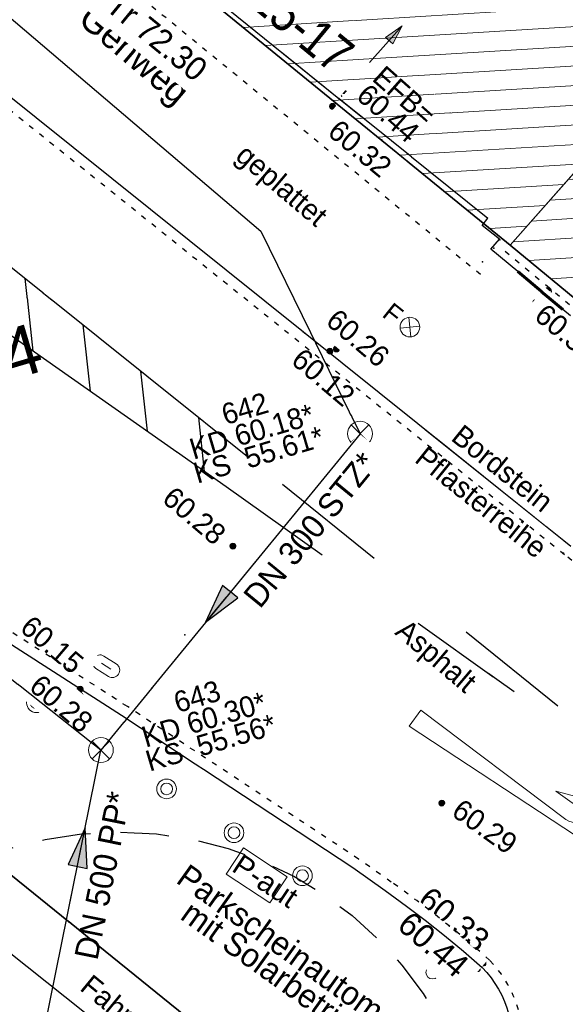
# Model space of a CAD drawing. Header units: metres. Extents: x 32365810 to 32367010, y 5620411 to 5622366.
# Tile 71 of 198: x 32366180 to 32366190, y 5622006 to 5622024. Entities that reach past the tile are written whole.
import ezdxf

# ---------------------------------------------------------------- set-up
doc = ezdxf.new("R2010")
doc.units = ezdxf.units.M
for name, pattern in [('1000.100', [0]), ('1000.104', [0.225, 0.075, -0.15]), ('1000.106', [0]), ('1000.196', [0.225, 0.075, -0.15]), ('1000.210', [0]), ('1000.213', [4.5, 2.25, -2.25]), ('1000.220', [1.5, 0.925, -0.575]), ('1000.300', [0]), ('1000.311', [0]), ('1600.1047', [0]), ('1600.2028', [0]), ('1600.2505', [0])]:
    doc.linetypes.add(name, pattern=pattern)
doc.layers.get('0').update_dxf_attribs({"color": 1, "linetype": 'CONTINUOUS'})
for name, color, linetype in [('Beschriftung Kanalbestand (AMT 66)', 7, 'CONTINUOUS'), ('Beschriftung Topographie', 7, 'CONTINUOUS'), ('Bäume_ gemessen', 7, 'CONTINUOUS'), ('EFB-_ Dachhöhen Bestandsgebäude (NHN)', 7, 'CONTINUOUS'), ('Fahrbahnmarkierung', 7, 'CONTINUOUS'), ('Flurstücke_Grenzpunkte', 11, 'CONTINUOUS'), ('Gebäude', 31, 'CONTINUOUS'), ('Höhen_ gemessen (NHN)', 7, 'CONTINUOUS'), ('Höhentexte_ gemessen (NHN)', 7, 'CONTINUOUS'), ('Lagebezeichnungen', 12, 'CONTINUOUS'), ('Leitungen Kanalbestand (AMT 66)', 7, 'CONTINUOUS'), ('Symbole Topographie', 7, 'CONTINUOUS'), ('Topgraphie_ weitere örtliche Aufnahme', 7, 'CONTINUOUS'), ('Topographie_ örtl. Aufnahme', 7, 'CONTINUOUS')]:
    doc.layers.add(name, color=color, linetype=linetype)
doc.styles.add('Arial', font='Arial.ttf')
doc.styles.add('Beschriftung Topographie_ blau', font='Century Gothic.ttf')
doc.styles.add('Dachhöhe NHN_ Bestand_ gemessen', font='Century Gothic.ttf')
doc.styles.add('Dachhöhe NHN_ Bestand_ gemessen_ schwarz', font='Century Gothic.ttf')
doc.styles.add('Flurstücksnummer - K 10 700', font='Arial.ttf')
doc.styles.add('Hausnummern NRW', font='Arial.ttf', dxfattribs={"width": 0.85})
doc.styles.add('Höhe NHN_ gemessen_ blau', font='Century Gothic.ttf')
doc.styles.add('Höhe NHN_ gemessen_ schwarz', font='Century Gothic.ttf')
doc.styles.add('Kanal Mischwasser_ Beschriftung allgemein_ dünn_ lila', font='Century Gothic.ttf')
doc.styles.add('Kanal_ Höhe_ NHN (Deckel_Sohle)_ lila', font='Century Gothic.ttf')

# ---------------------------------------------------------------- blocks, each defined once
blk = doc.blocks.new('S1000.254')
at = {"color": 0, "lineweight": -2}
for p, q in [((-0.5, 0.3), (0.5, 0.3)), ((-0.5, -0.3), (-0.5, 0.3)), ((0.5, 0.3), (0.5, -0.3)), ((0.5, -0.3), (-0.5, -0.3))]:
    blk.add_line(p, q, dxfattribs=at)
at = {"color": 0, "lineweight": -2, "insert": (-0.46914, -0.200001), "char_height": 0.4, "attachment_point": 7, "line_spacing_factor": 0.69, "style": 'Arial'}
blk.add_mtext('P-aut', dxfattribs=at)
blk = doc.blocks.new('S1000.451')
at = {"color": 0, "lineweight": -2}
for radius in [0.5, 0.3]:
    blk.add_circle((0, 0), radius, dxfattribs=at)
blk = doc.blocks.new('S1000.460', base_point=(0, -0.375))
at = {"color": 0, "lineweight": -2}
for p, q in [((-0.2, 0.23), (0, 0.5)), ((0, 0.5), (0.2, 0.23)), ((0.2, 0.23), (-0.2, 0.23)), ((0, -0.25), (0, 0.23))]:
    blk.add_line(p, q, dxfattribs=at)
blk.add_circle((0, -0.375), 0.125, dxfattribs=at)
blk = doc.blocks.new('S1000.217')
at = {"color": 0, "lineweight": -2}
for p, q in [((-0.25, 0.25), (0.25, 0.25)), ((-0.19, 0), (0.19, 0)), ((0.25, -0.25), (-0.25, -0.25))]:
    blk.add_line(p, q, dxfattribs=at)
for centre, start, end in [((-0.25, 0), 90, 270), ((0.25, 0), 270, 90)]:
    blk.add_arc(centre, 0.25, start, end, dxfattribs=at)
blk = doc.blocks.new('S1000.364', base_point=(0.25, 0))
at = {"color": 0, "lineweight": -2}
for p, q in [((0.075, 0.175), (0.425, -0.175)), ((0.425, 0.175), (0.075, -0.175))]:
    blk.add_line(p, q, dxfattribs=at)
blk.add_circle((0.25, 0), 0.25, dxfattribs=at)
at = {"color": 0, "lineweight": -2, "insert": (-0.5, -0.235), "char_height": 0.47, "attachment_point": 7, "line_spacing_factor": 0.69, "style": 'Arial'}
blk.add_mtext('F', dxfattribs=at)
blk = doc.blocks.new('S1000.360')
at = {"lineweight": -2}
blk.add_hatch(color=0, dxfattribs=at).paths.add_polyline_path([(0, 0.25), (0.05, 0.05), (-0.05, 0.05)], flags=0)
at = {"color": 0, "lineweight": -2}
for p, q in [((-0.05, 0.05), (0, 0.25)), ((0, 0.25), (0.05, 0.05)), ((0, 0.25), (0, -0.25)), ((0.05, 0.05), (-0.05, 0.05))]:
    blk.add_line(p, q, dxfattribs=at)
blk = doc.blocks.new('S1000.211', base_point=(0, -0.02))
at = {"color": 0, "lineweight": -2}
for p, q in [((0.07, 0.025), (0.175, 0.065)), ((0.175, 0.065), (0.28, 0.025)), ((0.155, 0.025), (0.07, 0.025)), ((0.28, 0.025), (0.195, 0.025)), ((-0.25, -0.04), (-0.25, 0)), ((-0.25, 0), (0.12, -0.01)), ((0.155, -0.025), (-0.25, -0.04))]:
    blk.add_line(p, q, dxfattribs=at)
for centre, radius, start, end in [((0.12, 0.025), 0.035, 270, 360), ((0.140078, 0.027937), 0.055, 285.741655, 356.938728)]:
    blk.add_arc(centre, radius, start, end, dxfattribs=at)
blk = doc.blocks.new('S1000.345')
at = {"color": 0, "lineweight": -2}
for p, q in [((-0.353554, 0.353554), (0.353554, -0.353554)), ((-0.353554, -0.353554), (0.353554, 0.353554))]:
    blk.add_line(p, q, dxfattribs=at)
blk.add_circle((0, 0), 0.5, dxfattribs=at)
blk = doc.blocks.new('S1000.15')
at = {"color": 0, "lineweight": -2}
for p, q in [((-0.5, 0.05), (-0.485, 0.1)), ((0.495, 0.05), (-0.5, 0.05)), ((-0.5, -0.05), (-0.5, 0)), ((-0.5, 0), (0.5, 0)), ((-0.485, 0.1), (0.49, 0.1)), ((-0.475, 0.15), (-0.455, 0.2)), ((0.475, 0.15), (-0.475, 0.15)), ((-0.455, 0.2), (0.455, 0.2)), ((-0.43, 0.25), (-0.4, 0.3)), ((0.43, 0.25), (-0.43, 0.25)), ((-0.4, 0.3), (0.395, 0.3)), ((-0.355, 0.35), (-0.295, 0.4)), ((0.36, 0.35), (-0.355, 0.35)), ((-0.295, 0.4), (0.3, 0.4)), ((0.22, 0.45), (-0.215, 0.45)), ((0.3, 0.4), (0.22, 0.45)), ((0.395, 0.3), (0.36, 0.35)), ((0.455, 0.2), (0.43, 0.25)), ((0.49, 0.1), (0.475, 0.15)), ((0.5, 0), (0.495, 0.05)), ((0.495, -0.05), (-0.5, -0.05)), ((-0.475, -0.15), (-0.49, -0.1)), ((-0.49, -0.1), (0.485, -0.1)), ((0.475, -0.15), (-0.475, -0.15)), ((-0.43, -0.25), (-0.455, -0.2)), ((-0.455, -0.2), (0.46, -0.2)), ((0.425, -0.25), (-0.43, -0.25)), ((-0.355, -0.35), (-0.4, -0.3)), ((-0.4, -0.3), (0.395, -0.3)), ((0.345, -0.35), (-0.355, -0.35)), ((-0.205, -0.45), (-0.29, -0.4)), ((-0.29, -0.4), (0.285, -0.4)), ((0.2, -0.45), (-0.205, -0.45)), ((0.285, -0.4), (0.345, -0.35)), ((0.395, -0.3), (0.425, -0.25)), ((0.46, -0.2), (0.475, -0.15)), ((0.485, -0.1), (0.495, -0.05))]:
    blk.add_line(p, q, dxfattribs=at)
blk.add_circle((0, 0), 0.5, dxfattribs=at)
blk = doc.blocks.new('S1000.400')
at = {"lineweight": -2}
blk.add_hatch(color=0, dxfattribs=at).paths.add_polyline_path([(-0.49, 0), (0.49, 0), (0.479292, -0.101877), (0.447637, -0.199301), (0.396418, -0.288015), (0.327874, -0.364141), (0.245, -0.424352), (0.151418, -0.466018), (0.051219, -0.487316), (-0.051219, -0.487316), (-0.151418, -0.466018), (-0.245, -0.424352), (-0.327874, -0.364141), (-0.396418, -0.288015), (-0.447637, -0.199301), (-0.479292, -0.101877)], flags=0)
at = {"color": 0, "lineweight": -2}
blk.add_circle((0, 0), 0.5, dxfattribs=at)
for start, end in [(0, 180), (180, 0)]:
    blk.add_arc((0, 0), 0.49, start, end, dxfattribs=at)
blk = doc.blocks.new('O964')
at = {"layer": 'Flurstücke_Grenzpunkte', "color": 7, "linetype": '1600.2028', "lineweight": 35}
for p, q in [((32366200.209, 5622032.832), (32366196.962, 5622029.158)), ((32366204.746, 5622029.022), (32366200.209, 5622032.832)), ((32366196.962, 5622029.158), (32366196.93, 5622029.121)), ((32366196.93, 5622029.121), (32366188.941, 5622020.082)), ((32366204.588, 5622028.836), (32366204.746, 5622029.022)), ((32366201.512, 5622025.215), (32366204.588, 5622028.836)), ((32366200.598, 5622024.139), (32366201.512, 5622025.215)), ((32366199.21, 5622022.651), (32366200.598, 5622024.139)), ((32366193.38, 5622016.4), (32366199.21, 5622022.651)), ((32366188.941, 5622020.082), (32366193.38, 5622016.4))]:
    blk.add_line(p, q, dxfattribs=at)
at = {"layer": 'Flurstücke_Grenzpunkte', "color": 7, "lineweight": 18, "insert": (32366196.396316, 5622024.003622), "char_height": 0.95, "attachment_point": 8, "rotation": 16.5124674, "line_spacing_factor": 0.69, "style": 'Flurstücksnummer - K 10 700', "bg_fill": 2}
blk.add_mtext('123', dxfattribs=at)
blk = doc.blocks.new('O1061')
at = {"layer": 'Flurstücke_Grenzpunkte', "color": 7, "linetype": '1600.2028', "lineweight": 35}
blk.add_line((32366192.158, 5621997.735), (32366177.546, 5622009.557), dxfattribs=at)
blk = doc.blocks.new('O1120')
at = {"layer": 'Flurstücke_Grenzpunkte', "color": 7, "linetype": '1600.2028', "lineweight": 35}
for p in [(32366196.93, 5622029.121), (32366181.246, 5622026.367)]:
    blk.add_line(p, (32366188.941, 5622020.082), dxfattribs=at)
blk = doc.blocks.new('O1462')
at = {"layer": 'Flurstücke_Grenzpunkte', "color": 7, "linetype": '1600.2028', "lineweight": 35}
for p, q in [((32366181.246, 5622026.367), (32366188.941, 5622020.082)), ((32366188.941, 5622020.082), (32366193.38, 5622016.4)), ((32366192.158, 5621997.735), (32366177.546, 5622009.557))]:
    blk.add_line(p, q, dxfattribs=at)
at = {"layer": 'Flurstücke_Grenzpunkte', "color": 7, "lineweight": 18, "insert": (32366179.032, 5622017.371), "char_height": 0.95, "attachment_point": 8, "rotation": 16.5125, "line_spacing_factor": 0.69, "style": 'Flurstücksnummer - K 10 700', "bg_fill": 2}
blk.add_mtext('354', dxfattribs=at)
blk = doc.blocks.new('O2686')
at = {"layer": 'Gebäude', "color": 7, "linetype": '1600.2505', "lineweight": 18}
for p, q in [((32366196.93, 5622029.121), (32366196.962, 5622029.158)), ((32366196.962, 5622029.158), (32366201.512, 5622025.215)), ((32366196.93, 5622029.121), (32366188.941, 5622020.082)), ((32366200.598, 5622024.139), (32366201.512, 5622025.215)), ((32366199.21, 5622022.651), (32366200.598, 5622024.139)), ((32366199.21, 5622022.651), (32366193.38, 5622016.4)), ((32366188.941, 5622020.082), (32366193.38, 5622016.4))]:
    blk.add_line(p, q, dxfattribs=at)
at = {"layer": 'Lagebezeichnungen', "color": 7, "lineweight": 18, "insert": (32366191.68963, 5622018.355695), "char_height": 0.7, "attachment_point": 8, "rotation": 320.4810171, "line_spacing_factor": 0.69, "style": 'Hausnummern NRW', "bg_fill": 2}
blk.add_mtext('19', dxfattribs=at)
blk = doc.blocks.new('O2780')
at = {"layer": 'Gebäude', "color": 7, "linetype": '1600.2505', "lineweight": 18}
for p, q in [((32366189.117, 5622035.401), (32366181.246, 5622026.367)), ((32366189.117, 5622035.401), (32366189.143, 5622035.431)), ((32366189.143, 5622035.431), (32366196.93, 5622029.121)), ((32366196.93, 5622029.121), (32366188.941, 5622020.082)), ((32366181.246, 5622026.367), (32366188.941, 5622020.082))]:
    blk.add_line(p, q, dxfattribs=at)
at = {"layer": 'Lagebezeichnungen', "color": 7, "lineweight": 18, "insert": (32366184.748489, 5622023.992807), "char_height": 0.7, "attachment_point": 8, "rotation": 320.4810171, "line_spacing_factor": 0.69, "style": 'Hausnummern NRW', "bg_fill": 2}
blk.add_mtext('15-17', dxfattribs=at)
blk = doc.blocks.new('*X977')
at = {"color": 253, "linetype": '1000.210', "lineweight": 25, "true_color": 0x999999}
for p, q in [((32366176.568608, 5622020.355713), (32366176.377248, 5622022.097844)), ((32366177.658778, 5622019.589572), (32366177.480455, 5622021.213008)), ((32366178.748947, 5622018.823431), (32366178.583663, 5622020.328173)), ((32366179.839117, 5622018.05729), (32366179.68687, 5622019.443337)), ((32366180.929286, 5622017.29115), (32366180.790077, 5622018.558502)), ((32366182.019456, 5622016.525009), (32366181.893284, 5622017.673666)), ((32366183.109625, 5622015.758868), (32366182.996492, 5622016.788831))]:
    blk.add_line(p, q, dxfattribs=at)
blk = doc.blocks.new('*X1239')
at = {"color": 253, "linetype": '1600.1047', "lineweight": 18, "true_color": 0xb2b2b2}
for p, q in [((32366197.239036, 5622028.917922), (32366196.722352, 5622028.886061)), ((32366197.643786, 5622028.567169), (32366196.371142, 5622028.488691)), ((32366198.048536, 5622028.216415), (32366196.019932, 5622028.091322)), ((32366198.453285, 5622027.865662), (32366195.668723, 5622027.693952)), ((32366198.858035, 5622027.514909), (32366195.317513, 5622027.296582)), ((32366199.262785, 5622027.164155), (32366194.966303, 5622026.899213)), ((32366199.667534, 5622026.813402), (32366194.615093, 5622026.501843)), ((32366200.072284, 5622026.462648), (32366194.263883, 5622026.104473)), ((32366200.477034, 5622026.111895), (32366193.912673, 5622025.707104)), ((32366200.881783, 5622025.761142), (32366193.561463, 5622025.309734)), ((32366201.286533, 5622025.410388), (32366193.210253, 5622024.912364)), ((32366201.362821, 5622025.03938), (32366192.859043, 5622024.514995)), ((32366201.026034, 5622024.6429), (32366192.507834, 5622024.117625)), ((32366200.689247, 5622024.24642), (32366192.156624, 5622023.720255)), ((32366200.326895, 5622023.848363), (32366191.805414, 5622023.322886)), ((32366199.955043, 5622023.44972), (32366191.454204, 5622022.925516)), ((32366199.583191, 5622023.051078), (32366191.102994, 5622022.528146)), ((32366199.211339, 5622022.652435), (32366190.751784, 5622022.130777)), ((32366198.839548, 5622022.253796), (32366190.400574, 5622021.733407)), ((32366198.467757, 5622021.855158), (32366190.049364, 5622021.336037)), ((32366198.095966, 5622021.456519), (32366189.698154, 5622020.938668)), ((32366197.724175, 5622021.05788), (32366189.346945, 5622020.541298)), ((32366197.352385, 5622020.659241), (32366188.995735, 5622020.143929)), ((32366196.980594, 5622020.260602), (32366189.296906, 5622019.786788)), ((32366196.608803, 5622019.861964), (32366189.718519, 5622019.437074)), ((32366196.237012, 5622019.463325), (32366190.140132, 5622019.087361)), ((32366195.865222, 5622019.064686), (32366190.561745, 5622018.737647)), ((32366195.493431, 5622018.666047), (32366190.983357, 5622018.387934)), ((32366195.12164, 5622018.267409), (32366191.40497, 5622018.03822)), ((32366194.749849, 5622017.86877), (32366191.826583, 5622017.688507)), ((32366194.378058, 5622017.470131), (32366192.248196, 5622017.338793)), ((32366194.006268, 5622017.071492), (32366192.669809, 5622016.989079)), ((32366193.634477, 5622016.672853), (32366193.091422, 5622016.639366))]:
    blk.add_line(p, q, dxfattribs=at)
blk = doc.blocks.new('*X1266')
at = {"color": 253, "linetype": '1600.1047', "lineweight": 18, "true_color": 0xb2b2b2}
for p, q in [((32366189.535071, 5622035.113295), (32366188.828364, 5622035.069716)), ((32366189.965939, 5622034.764152), (32366188.482434, 5622034.672672)), ((32366190.396806, 5622034.415009), (32366188.136504, 5622034.275628)), ((32366190.827674, 5622034.065867), (32366187.790573, 5622033.878584)), ((32366191.258542, 5622033.716724), (32366187.444643, 5622033.48154)), ((32366191.68941, 5622033.367581), (32366187.098713, 5622033.084496)), ((32366192.120277, 5622033.018438), (32366186.752783, 5622032.687452)), ((32366192.551145, 5622032.669295), (32366186.406852, 5622032.290407)), ((32366192.982013, 5622032.320152), (32366186.060922, 5622031.893363)), ((32366193.412881, 5622031.971009), (32366185.714992, 5622031.496319)), ((32366193.843748, 5622031.621867), (32366185.369062, 5622031.099275)), ((32366194.274616, 5622031.272724), (32366185.023131, 5622030.702231)), ((32366194.705484, 5622030.923581), (32366184.677201, 5622030.305187)), ((32366195.136351, 5622030.574438), (32366184.331271, 5622029.908143)), ((32366195.567219, 5622030.225295), (32366183.98534, 5622029.511099)), ((32366195.998087, 5622029.876152), (32366183.63941, 5622029.114055)), ((32366196.428955, 5622029.52701), (32366183.29348, 5622028.717011)), ((32366196.859822, 5622029.177867), (32366182.94755, 5622028.319967)), ((32366196.635993, 5622028.788352), (32366182.601619, 5622027.922922)), ((32366196.284784, 5622028.390982), (32366182.255689, 5622027.525878)), ((32366195.933574, 5622027.993613), (32366181.909759, 5622027.128834)), ((32366195.582364, 5622027.596243), (32366181.563829, 5622026.73179)), ((32366195.231154, 5622027.198873), (32366181.280745, 5622026.338622)), ((32366194.879944, 5622026.801504), (32366181.708454, 5622025.989284)), ((32366194.528734, 5622026.404134), (32366182.136164, 5622025.639946)), ((32366194.177524, 5622026.006764), (32366182.563873, 5622025.290609)), ((32366193.826314, 5622025.609395), (32366182.991582, 5622024.941271)), ((32366193.475104, 5622025.212025), (32366183.419291, 5622024.591933)), ((32366193.123895, 5622024.814655), (32366183.847001, 5622024.242596)), ((32366192.772685, 5622024.417286), (32366184.27471, 5622023.893258)), ((32366192.421475, 5622024.019916), (32366184.702419, 5622023.543921)), ((32366192.070265, 5622023.622546), (32366185.130129, 5622023.194583)), ((32366191.719055, 5622023.225177), (32366185.557838, 5622022.845245)), ((32366191.367845, 5622022.827807), (32366185.985547, 5622022.495908)), ((32366191.016635, 5622022.430437), (32366186.413257, 5622022.14657)), ((32366190.665425, 5622022.033068), (32366186.840966, 5622021.797233)), ((32366190.314215, 5622021.635698), (32366187.268675, 5622021.447895)), ((32366189.963006, 5622021.238328), (32366187.696384, 5622021.098557)), ((32366189.611796, 5622020.840959), (32366188.124094, 5622020.74922)), ((32366189.260586, 5622020.443589), (32366188.551803, 5622020.399882))]:
    blk.add_line(p, q, dxfattribs=at)
blk = doc.blocks.new('S1000.370')
at = {"lineweight": -2}
blk.add_hatch(color=0, dxfattribs=at).paths.add_polyline_path([(0.065, 0), (-0.06, 0), (0, 0.25)], flags=0)
at = {"color": 0, "lineweight": -2}
for p, q in [((0, 0.25), (-0.06, 0)), ((0, -0.25), (0, 0.25)), ((0.065, 0), (0, 0.25)), ((-0.06, 0), (0.065, 0))]:
    blk.add_line(p, q, dxfattribs=at)

msp = doc.modelspace()

# ---------------------------------------------------------------- linework, layer by layer
at = {"layer": 'EFB-_ Dachhöhen Bestandsgebäude (NHN)', "color": 7, "true_color": 0xffffff}
for p in [(32366188.744595, 5622020.183894, 72.232), (32366188.417422, 5622019.764922, 72.229)]:
    msp.add_point(p, dxfattribs=at)
at = {"layer": 'Fahrbahnmarkierung', "color": 7, "true_color": 0xffffff}
msp.add_point((32366182.73326, 5622012.638368, 60.243), dxfattribs=at)
at = {"layer": 'Topographie_ örtl. Aufnahme', "color": 7, "lineweight": 18}
msp.add_point((32366184.824, 5622023.569, 60.367), dxfattribs=at)
at = {"layer": 'Topographie_ örtl. Aufnahme', "color": 7, "true_color": 0xffffff}
for p in [(32366186.494808, 5622022.095212, 60.362), (32366188.631105, 5622020.025406, 60.37), (32366189.958, 5622014.193, 60.216)]:
    msp.add_point(p, dxfattribs=at)

# ---------------------------------------------------------------- block references
at = {"layer": 'EFB-_ Dachhöhen Bestandsgebäude (NHN)', "color": 7, "lineweight": 9, "xscale": 0.1375, "yscale": 0.1375, "zscale": 0.1375, "rotation": 180.000420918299}
for p in [(32366185.780774, 5622022.967663, 60.44), (32366189.665187, 5622019.199002, 60.576)]:
    msp.add_blockref('S1000.400', p, dxfattribs=at)
at = {"layer": 'Fahrbahnmarkierung', "color": 7, "lineweight": 18, "xscale": 9.375, "yscale": 9.375, "zscale": 9.375, "rotation": 324.502291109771}
msp.add_blockref('S1000.211', (32366189.034662, 5622009.684503), dxfattribs=at)
at = {"layer": 'Höhen_ gemessen (NHN)', "color": 7, "lineweight": 18, "xscale": 0.1125, "yscale": 0.1125, "zscale": 0.1125}
for p in [(32366185.553121, 5622022.732761, 60.325), (32366189.433391, 5622018.98528, 60.394), (32366185.500368, 5622018.053239, 60.125), (32366185.62618, 5622018.096161, 60.26), (32366183.650371, 5622014.33014, 60.276), (32366180.73294, 5622011.597891, 60.151), (32366180.73295, 5622011.474821, 60.275), (32366187.638549, 5622009.419617, 60.293), (32366188.424, 5622006.36, 60.33), (32366188.317, 5622006.256, 60.435)]:
    msp.add_blockref('S1000.15', p, dxfattribs=at)
at = {"layer": 'Leitungen Kanalbestand (AMT 66)', "color": 7, "lineweight": 18, "xscale": 0.475, "yscale": 0.475, "zscale": 0.475}
for p in [(32366186.078, 5622016.478, 60.18), (32366181.129, 5622010.434, 60.3)]:
    msp.add_blockref('S1000.345', p, dxfattribs=at)
at = {"layer": 'Symbole Topographie', "color": 7, "lineweight": 18}
for name, p, xscale, yscale, zscale, rotation in [('S1000.360', (32366186.568035, 5622023.918877), 1.875, 1.875, 1.875, 318.379415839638), ('S1000.364', (32366187.02798, 5622018.515555, 60.314), 0.7525, 0.7525, 0.7525, 321.260870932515), ('S1000.217', (32366181.229984, 5622012.035985, 60.193), 0.5625, 0.5625, 0.5625, 147.245354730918)]:
    msp.add_blockref(name, p, dxfattribs=dict(at, xscale=xscale, yscale=yscale, zscale=zscale, rotation=rotation))
at = {"layer": 'Symbole Topographie', "color": 7, "lineweight": 18, "xscale": 0.375, "yscale": 0.375, "zscale": 0.375}
for p in [(32366179.898912, 5622011.337564, 60.29), (32366182.383601, 5622009.69187, 60.32), (32366183.670371, 5622008.854213, 60.34), (32366184.977808, 5622008.032726, 60.37)]:
    msp.add_blockref('S1000.451', p, dxfattribs=at)
at = {"layer": 'Symbole Topographie', "color": 7, "lineweight": 18, "rotation": 326.569724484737}
msp.add_blockref('S1000.254', (32366184.102942, 5622008.039422, 60.36), dxfattribs=at)
at = {"layer": 'Symbole Topographie', "color": 7, "lineweight": 18}
msp.add_blockref('S1000.460', (32366187.459308, 5622006.185044, 60.42), dxfattribs=at)

# ---------------------------------------------------------------- texts
at = {"layer": 'Beschriftung Kanalbestand (AMT 66)', "color": 200, "lineweight": 25, "true_color": 0xd600ff, "attachment_point": 5, "line_spacing_factor": 0.69, "bg_fill": 2}
for s, insert, char_height, rotation, style in [('642\\PKD 60.18*\\PKS  55.61*', (32366184.009778, 5622016.515469), 0.4, 16.5119953, 'Kanal_ Höhe_ NHN (Deckel_Sohle)_ lila'), ('643\\PKD 60.30*\\PKS  55.56*', (32366183.097157, 5622011.013967), 0.4, 16.5119953, 'Kanal_ Höhe_ NHN (Deckel_Sohle)_ lila'), ('DN 500 PP*', (32366181.165604, 5622008.034692), 0.45, 78.5541941, 'Kanal Mischwasser_ Beschriftung allgemein_ dünn_ lila')]:
    msp.add_mtext(s, dxfattribs=dict(at, insert=insert, char_height=char_height, rotation=rotation, style=style))
at = {"layer": 'Beschriftung Topographie', "color": 142, "lineweight": 25, "true_color": 0x0087cd, "attachment_point": 8, "line_spacing_factor": 0.69, "style": 'Beschriftung Topographie_ blau', "bg_fill": 2}
for s, insert, char_height, rotation in [('Gehweg', (32366181.521406, 5622023.426081), 0.5, 319.6825398), ('geplattet', (32366184.377801, 5622020.985214), 0.4, 319.6747341), ('Bordstein', (32366188.669622, 5622015.656471), 0.4, 321.2608847), ('Fahrradständer', (32366182.117439, 5622004.698676), 0.4, 320.6766575)]:
    msp.add_mtext(s, dxfattribs=dict(at, insert=insert, char_height=char_height, rotation=rotation))

# ---------------------------------------------------------------- next in the draw order: texts
at = {"layer": 'Beschriftung Kanalbestand (AMT 66)', "color": 200, "lineweight": 25, "true_color": 0xd600ff, "insert": (32366185.127868, 5622014.642036), "char_height": 0.45, "attachment_point": 5, "rotation": 50.6883806, "line_spacing_factor": 0.69, "style": 'Kanal Mischwasser_ Beschriftung allgemein_ dünn_ lila', "bg_fill": 2}
msp.add_mtext('DN 300 STZ*', dxfattribs=at)
at = {"layer": 'Beschriftung Topographie', "color": 142, "lineweight": 25, "true_color": 0x0087cd, "line_spacing_factor": 0.69, "style": 'Beschriftung Topographie_ blau', "bg_fill": 2}
for s, insert, char_height, attachment_point, rotation in [('Pflasterreihe', (32366188.390525, 5622015.167992), 0.4, 5, 321.2608847), ('Asphalt', (32366187.325082, 5622011.990391), 0.4, 8, 319.6766855), ('Parkscheinautomat\\Pmit Solarbetrieb', (32366184.614255, 5622006.38543), 0.45, 5, 324.4215666)]:
    msp.add_mtext(s, dxfattribs=dict(at, insert=insert, char_height=char_height, attachment_point=attachment_point, rotation=rotation))
at = {"layer": 'EFB-_ Dachhöhen Bestandsgebäude (NHN)', "color": 7, "lineweight": 25, "insert": (32366181.473148, 5622024.946406, 72.302), "char_height": 0.45, "attachment_point": 1, "rotation": 320.7592713, "line_spacing_factor": 0.69, "style": 'Dachhöhe NHN_ Bestand_ gemessen_ schwarz', "bg_fill": 2}
msp.add_mtext('Tr 72.30', dxfattribs=at)
at = {"layer": 'Höhentexte_ gemessen (NHN)', "color": 142, "lineweight": 25, "true_color": 0x0087cd, "char_height": 0.4, "line_spacing_factor": 0.69, "style": 'Höhe NHN_ gemessen_ blau', "bg_fill": 2}
for s, insert, attachment_point, rotation in [('60.32', (32366185.687669, 5622022.509208), 1, 320.4556197), ('60.39', (32366189.504464, 5622018.835362), 4, 320.0916373)]:
    msp.add_mtext(s, dxfattribs=dict(at, insert=insert, attachment_point=attachment_point, rotation=rotation))
at = {"layer": 'Höhentexte_ gemessen (NHN)', "color": 7, "lineweight": 25, "line_spacing_factor": 0.69, "style": 'Höhe NHN_ gemessen_ schwarz', "bg_fill": 2}
for s, insert, char_height, attachment_point, rotation in [('60.26', (32366185.396088, 5622018.584269), 0.4, 7, 319.6766855), ('60.28', (32366182.27153, 5622015.189144), 0.4, 7, 319.6766855), ('60.28', (32366179.731641, 5622011.598888), 0.4, 7, 319.6766855), ('60.29', (32366187.794874, 5622009.194563), 0.4, 7, 324.5475033), ('60.33', (32366187.722743, 5622007.023522, 60.306), 0.45, 8, 320.4432513)]:
    msp.add_mtext(s, dxfattribs=dict(at, insert=insert, char_height=char_height, attachment_point=attachment_point, rotation=rotation))

# ---------------------------------------------------------------- next in the draw order: block references
at = {"layer": 'Flurstücke_Grenzpunkte', "color": 7, "true_color": 0xffffff}
msp.add_blockref('O964', (0, 0), dxfattribs=at)

# ---------------------------------------------------------------- next in the draw order: texts
at = {"layer": 'EFB-_ Dachhöhen Bestandsgebäude (NHN)', "color": 142, "lineweight": 25, "true_color": 0x0087cd, "insert": (32366185.97731, 5622022.891742), "char_height": 0.4, "attachment_point": 7, "rotation": 318.3864497, "line_spacing_factor": 0.69, "style": 'Dachhöhe NHN_ Bestand_ gemessen', "bg_fill": 2}
msp.add_mtext('EFB=\\P60.44', dxfattribs=at)
at = {"layer": 'Höhentexte_ gemessen (NHN)', "color": 7, "lineweight": 25, "line_spacing_factor": 0.69, "style": 'Höhe NHN_ gemessen_ schwarz', "bg_fill": 2}
for s, insert, char_height, attachment_point, rotation in [('60.12', (32366184.733602, 5622017.833336), 0.4, 7, 319.6766855), ('60.15', (32366179.556838, 5622012.724497), 0.4, 7, 319.6766855), ('60.44', (32366187.326344, 5622006.545711, 60.411), 0.45, 8, 319.1322658)]:
    msp.add_mtext(s, dxfattribs=dict(at, insert=insert, char_height=char_height, attachment_point=attachment_point, rotation=rotation))

# ---------------------------------------------------------------- next in the draw order: block references
at = {"layer": 'Flurstücke_Grenzpunkte', "color": 7, "true_color": 0xffffff}
msp.add_blockref('O1061', (0, 0), dxfattribs=at)

# ---------------------------------------------------------------- next in the draw order: block references
msp.add_blockref('O1120', (0, 0), dxfattribs=at)

# ---------------------------------------------------------------- next in the draw order: block references
msp.add_blockref('O1462', (0, 0), dxfattribs=at)

# ---------------------------------------------------------------- next in the draw order: linework, layer by layer
at = {"layer": 'Bäume_ gemessen', "color": 92, "linetype": '1000.220', "lineweight": 25, "true_color": 0x00d200}
msp.add_circle((32366181.476, 5622001.87, 60.45), 6.998728, dxfattribs=at)
at = {"layer": 'Fahrbahnmarkierung', "color": 253, "linetype": '1000.213', "lineweight": 25, "true_color": 0x999999}
for p, q in [((32366193.360031, 5622008.452243), (32366183.930327, 5622016.039842)), ((32366183.520673, 5622015.469995), (32366193.360031, 5622008.452243))]:
    msp.add_line(p, q, dxfattribs=at)
at = {"layer": 'Leitungen Kanalbestand (AMT 66)', "color": 200, "linetype": '1000.300', "lineweight": 25, "true_color": 0xd600ff}
for p, q in [((32366181.129, 5622010.434, 60.3), (32366150.212, 5622034.838, 59.87)), ((32366186.078, 5622016.478, 60.18), (32366181.129, 5622010.434, 60.3)), ((32366179.826395, 5622004.00033, 60.508), (32366181.129, 5622010.434, 60.3))]:
    msp.add_line(p, q, dxfattribs=at)
at = {"layer": 'Topgraphie_ weitere örtliche Aufnahme', "color": 142, "linetype": '1000.104', "lineweight": 25, "true_color": 0x0087cd}
for p, q in [((32366181.635321, 5622011.265973), (32366174.018455, 5622016.166164)), ((32366195.596468, 5622009.694548), (32366189.979167, 5622014.165787)), ((32366186.049405, 5622008.352074), (32366181.635321, 5622011.265973)), ((32366186.673297, 5622007.911317), (32366186.049405, 5622008.352074))]:
    msp.add_line(p, q, dxfattribs=at)
for centre, radius, start, end in [((32366174.543493, 5621990.741575), 21.022183, 48.2188469, 54.7601721), ((32366186.962234, 5622004.858899), 2.225282, 356.6060907, 44.4673802)]:
    msp.add_arc(centre, radius, start, end, dxfattribs=at)
at = {"layer": 'Topographie_ örtl. Aufnahme', "color": 142, "linetype": '1000.100', "lineweight": 25, "true_color": 0x0087cd}
for p, q in [((32366173.908509, 5622015.999126, 60.072), (32366181.526141, 5622011.098442, 60.185)), ((32366181.526141, 5622011.098442, 60.185), (32366185.936605, 5622008.186933, 60.255)), ((32366185.936605, 5622008.186933, 60.255), (32366186.557183, 5622007.748517, 60.247)), ((32366184.213966, 5622002.719676, 60.485), (32366179.37928, 5622006.568923, 60.404))]:
    msp.add_line(p, q, dxfattribs=at)
for points in [[(32366186.557183, 5622007.748517, 60.247), (32366186.940391, 5622007.471242, 60.2636), (32366187.317229, 5622007.185369, 60.2802), (32366187.687502, 5622006.891043, 60.2968), (32366188.051021, 5622006.588416, 60.3134), (32366188.407601, 5622006.277641, 60.33)], [(32366188.407601, 5622006.277641, 60.33), (32366188.495719, 5622006.181902, 60.332923), (32366188.577508, 5622006.080703, 60.335846), (32366188.652629, 5622005.974461, 60.338769), (32366188.720774, 5622005.863614, 60.341692), (32366188.78166, 5622005.748621, 60.344615), (32366188.835036, 5622005.629955, 60.347538), (32366188.880682, 5622005.508106, 60.350462), (32366188.91841, 5622005.383578, 60.353385), (32366188.948064, 5622005.256884, 60.356308), (32366188.969522, 5622005.128548, 60.359231), (32366188.982694, 5622004.999098, 60.362154), (32366188.987527, 5622004.86907, 60.365077), (32366188.984, 5622004.739, 60.368)]]:
    msp.add_polyline3d(points, dxfattribs=at)

# ---------------------------------------------------------------- next in the draw order: block references
at = {"layer": 'Gebäude', "color": 7, "true_color": 0xffffff}
msp.add_blockref('O2686', (0, 0), dxfattribs=at)
at = {"layer": 'Leitungen Kanalbestand (AMT 66)', "color": 200, "lineweight": 25, "true_color": 0xd600ff, "xscale": 3.0025, "yscale": 3.0025, "zscale": 3.0025}
for p, rotation in [((32366183.6035, 5622013.456, 60.24), 140.688192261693), ((32366180.678994, 5622008.211382, 60.371857), 348.5540169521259)]:
    msp.add_blockref('S1000.370', p, dxfattribs=dict(at, rotation=rotation))

# ---------------------------------------------------------------- next in the draw order: linework, layer by layer
at = {"layer": 'EFB-_ Dachhöhen Bestandsgebäude (NHN)', "color": 7, "linetype": '1000.196', "lineweight": 25}
msp.add_line((32366188.844808, 5622019.966031), (32366193.283087, 5622016.284629, 72.605), dxfattribs=at)
at = {"layer": 'Topographie_ örtl. Aufnahme', "color": 142, "linetype": '1000.106', "lineweight": 60, "true_color": 0x0087cd}
msp.add_line((32366189.087119, 5622019.575682, 60.396), (32366189.950372, 5622018.85005, 60.408), dxfattribs=at)
at = {"layer": 'Topographie_ örtl. Aufnahme', "color": 142, "linetype": '1000.100', "lineweight": 25, "true_color": 0x0087cd}
for p, q in [((32366189.950372, 5622018.85005, 60.408), (32366189.087119, 5622019.575682, 60.396)), ((32366190.092, 5622018.731, 60.422), (32366189.950372, 5622018.85005, 60.408))]:
    msp.add_line(p, q, dxfattribs=at)

# ---------------------------------------------------------------- next in the draw order: block references
at = {"layer": 'Gebäude', "color": 7, "true_color": 0xffffff}
msp.add_blockref('O2780', (0, 0), dxfattribs=at)

# ---------------------------------------------------------------- next in the draw order: linework, layer by layer
at = {"layer": 'EFB-_ Dachhöhen Bestandsgebäude (NHN)', "color": 7, "linetype": '1000.196', "lineweight": 25}
msp.add_line((32366180.746802, 5622025.755811), (32366188.441802, 5622019.470811), dxfattribs=at)
at = {"layer": 'Fahrbahnmarkierung', "color": 253, "linetype": '1000.210', "lineweight": 25, "true_color": 0x999999}
for p, q in [((32366176.187839, 5622022.24976), (32366183.930327, 5622016.039842)), ((32366175.645809, 5622021.00423), (32366183.520673, 5622015.469995))]:
    msp.add_line(p, q, dxfattribs=at)
at = {"layer": 'Leitungen Kanalbestand (AMT 66)', "color": 200, "linetype": '1000.300', "lineweight": 25, "true_color": 0xd600ff}
msp.add_line((32366157.642, 5622042.967, 59.93), (32366184.1845, 5622020.345), dxfattribs=at)
at = {"layer": 'Leitungen Kanalbestand (AMT 66)', "color": 200, "linetype": '1000.311', "lineweight": 25, "true_color": 0xd600ff}
msp.add_line((32366184.1845, 5622020.345), (32366186.078, 5622016.478, 60.18), dxfattribs=at)
at = {"layer": 'Topgraphie_ weitere örtliche Aufnahme', "color": 142, "linetype": '1000.104', "lineweight": 25, "true_color": 0x0087cd}
msp.add_line((32366189.979167, 5622014.165787), (32366177.518788, 5622024.162408), dxfattribs=at)
at = {"layer": 'Topographie_ örtl. Aufnahme', "color": 142, "linetype": '1000.100', "lineweight": 25, "true_color": 0x0087cd}
for p, q in [((32366181.387, 5622026.334, 60.3), (32366188.519209, 5622020.596276, 60.38)), ((32366190.104, 5622014.322, 60.2), (32366177.643921, 5622024.31838, 60.014)), ((32366184.570252, 5622023.773136, 60.347), (32366186.54992, 5622022.180531, 60.362)), ((32366188.407, 5622020.456, 60.384), (32366188.519209, 5622020.596276, 60.38)), ((32366188.736968, 5622020.193208, 60.369), (32366188.407, 5622020.456, 60.384)), ((32366188.574, 5622020.007, 60.381), (32366188.736968, 5622020.193208, 60.369)), ((32366189.087119, 5622019.575682, 60.396), (32366188.574, 5622020.007, 60.381))]:
    msp.add_line(p, q, dxfattribs=at)

# ---------------------------------------------------------------- next in the draw order: block references
at = {"layer": 'Fahrbahnmarkierung', "color": 7, "true_color": 0xffffff}
msp.add_blockref('*X977', (0, 0), dxfattribs=at)
at = {"layer": 'Gebäude', "color": 7, "true_color": 0xffffff}
for name in ['*X1266', '*X1239']:
    msp.add_blockref(name, (0, 0), dxfattribs=at)

doc.saveas('drawing.dxf')
